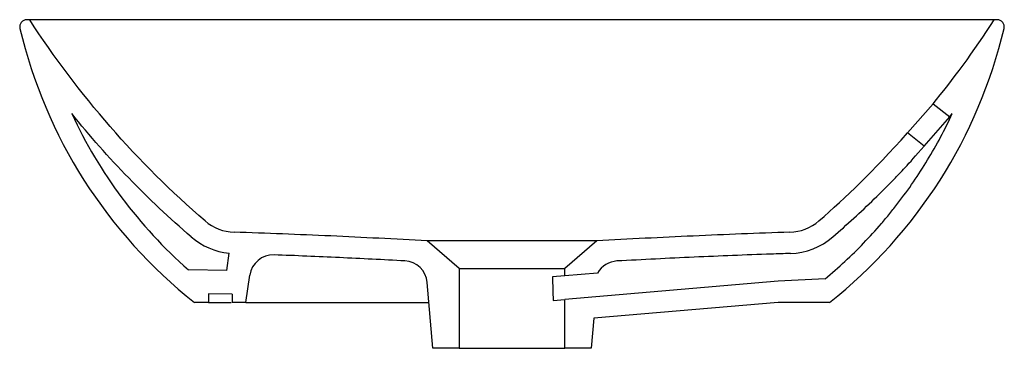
# Model space of a CAD drawing. Header units: millimetres. Extents: x 4477.605 to 4478.023, y 2330.254 to 2330.394.
import ezdxf

# ---------------------------------------------------------------- set-up
doc = ezdxf.new("R2010")
doc.units = ezdxf.units.MM
doc.layers.add('SANINDUSA', color=3, linetype='Continuous')

msp = doc.modelspace()

# ---------------------------------------------------------------- linework, layer by layer
msp.add_line((4477.932260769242, 2330.303557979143), (4477.93228347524, 2330.303557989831))
at = {"layer": 'SANINDUSA'}
for p, q in [((4477.609222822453, 2330.39377926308), (4477.607982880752, 2330.39377926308)), ((4478.020462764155, 2330.39377926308), (4478.019222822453, 2330.39377926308)), ((4477.982337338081, 2330.345719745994), (4477.993193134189, 2330.358112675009)), ((4477.993193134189, 2330.358112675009), (4478.000253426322, 2330.352526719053)), ((4477.989415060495, 2330.340119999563), (4478.000253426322, 2330.352526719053)), ((4478.000253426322, 2330.352526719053), (4478.00135032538, 2330.353898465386)), ((4477.989415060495, 2330.340119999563), (4477.982337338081, 2330.345719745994)), ((4477.791722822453, 2330.288158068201), (4477.778171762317, 2330.299937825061)), ((4477.850273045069, 2330.299937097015), (4477.836722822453, 2330.288158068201)), ((4477.692976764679, 2330.287358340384), (4477.694006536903, 2330.294685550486)), ((4477.932568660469, 2330.294562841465), (4477.932579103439, 2330.294562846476)), ((4477.692976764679, 2330.287358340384), (4477.676709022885, 2330.287585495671)), ((4477.701166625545, 2330.27377926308), (4477.702794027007, 2330.285358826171)), ((4477.791722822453, 2330.288158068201), (4477.791722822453, 2330.254304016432)), ((4477.791722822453, 2330.288158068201), (4477.836722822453, 2330.288158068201)), ((4477.836722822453, 2330.285050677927), (4477.83141318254, 2330.284593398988)), ((4477.836722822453, 2330.285050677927), (4477.836722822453, 2330.288158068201)), ((4477.850627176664, 2330.2862481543), (4477.836722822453, 2330.285050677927)), ((4477.780613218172, 2330.254304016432), (4477.778164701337, 2330.282290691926)), ((4477.927345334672, 2330.282818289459), (4477.836722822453, 2330.275013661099)), ((4477.947309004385, 2330.283806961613), (4477.927345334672, 2330.282818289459)), ((4477.685222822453, 2330.277465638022), (4477.685222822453, 2330.27377926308)), ((4477.695222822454, 2330.277326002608), (4477.685222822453, 2330.277465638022)), ((4477.695222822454, 2330.277326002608), (4477.695222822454, 2330.27377926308)), ((4477.685222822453, 2330.27377926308), (4477.679222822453, 2330.27377926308)), ((4477.701166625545, 2330.27377926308), (4477.695222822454, 2330.27377926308)), ((4477.701166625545, 2330.27377926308), (4477.778909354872, 2330.27377926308)), ((4477.83171102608, 2330.274582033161), (4477.836722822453, 2330.275013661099)), ((4477.836722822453, 2330.254304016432), (4477.836722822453, 2330.275013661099)), ((4477.927279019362, 2330.27377926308), (4477.848946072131, 2330.267033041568)), ((4477.949222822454, 2330.27377926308), (4477.927279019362, 2330.27377926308)), ((4477.848946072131, 2330.267033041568), (4477.847832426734, 2330.254304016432)), ((4477.791722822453, 2330.254304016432), (4477.780613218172, 2330.254304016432)), ((4477.791722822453, 2330.254304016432), (4477.836722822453, 2330.254304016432)), ((4477.847832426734, 2330.254304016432), (4477.836722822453, 2330.254304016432))]:
    msp.add_line(p, q, dxfattribs=at)
for centre, radius, start, end in [((4477.607982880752, 2330.39077926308), 0.003000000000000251, 90, 193.3483417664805), ((4478.020462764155, 2330.39077926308), 0.002999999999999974, 346.6516582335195, 90), ((4477.696816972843, 2330.323549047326), 0.02000000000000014, 229.2668911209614, 268.1304688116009), ((4477.931626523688, 2330.323547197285), 0.02000000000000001, 271.8823661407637, 310.7326813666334), ((4477.696816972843, 2330.323549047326), 0.0289999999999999, 229.2668911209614, 264.4386467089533), ((4477.931626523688, 2330.323547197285), 0.029, 271.8823661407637, 310.7326813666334), ((4477.712696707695, 2330.283967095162), 0.01000000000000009, 87.84157886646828, 171.9999999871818), ((4477.768202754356, 2330.281419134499), 0.009999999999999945, 4.999999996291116, 87.06464052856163), ((4477.859357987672, 2330.28137240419), 0.009999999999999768, 92.92714569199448, 150.8186816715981)]:
    msp.add_arc(centre, radius, start, end, dxfattribs=at)
at = {"layer": 'SANINDUSA', "extrusion": (0, 0, -0.9999999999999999)}
msp.add_ellipse((4477.814222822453, 2329.851956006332), major_axis=(0.0007861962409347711, 0.644315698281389), ratio=0.03489944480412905, start_param=0.834565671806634, end_param=0.8553396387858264, dxfattribs=at)
at = {"layer": 'SANINDUSA'}
for points in [[(4477.683766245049, 2330.308393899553), (4477.655001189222, 2330.333164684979), (4477.629897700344, 2330.361914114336), (4477.609222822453, 2330.39377926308)], [(4477.993193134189, 2330.358112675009), (4478.001136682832, 2330.36764619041), (4478.010567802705, 2330.380439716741), (4478.019222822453, 2330.39377926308)], [(4477.605063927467, 2330.390086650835), (4477.615972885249, 2330.344111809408), (4477.642085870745, 2330.303113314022), (4477.679222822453, 2330.27377926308)], [(4477.949222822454, 2330.27377926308), (4477.986359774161, 2330.303113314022), (4478.012472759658, 2330.344111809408), (4478.023381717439, 2330.390086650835)], [(4477.627095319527, 2330.353898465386), (4477.638800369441, 2330.32869996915), (4477.655658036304, 2330.306083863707), (4477.676709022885, 2330.287585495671)], [(4477.677893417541, 2330.301574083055), (4477.659418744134, 2330.317483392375), (4477.642421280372, 2330.334997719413), (4477.627095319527, 2330.353898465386)], [(4477.944677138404, 2330.308391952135), (4477.95633170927, 2330.31842803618), (4477.967385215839, 2330.329117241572), (4477.982337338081, 2330.345719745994)]]:
    msp.add_open_spline(points, degree=3, dxfattribs=at)
for points, knots in [([(4478.019222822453, 2330.39377926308), (4478.019222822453, 2330.39377926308), (4478.016580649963, 2330.39377926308), (4478.004839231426, 2330.39377926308), (4477.985773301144, 2330.39377926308), (4477.960114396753, 2330.39377926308), (4477.92884913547, 2330.39377926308), (4477.89317881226, 2330.39377926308), (4477.85447416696, 2330.39377926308), (4477.827640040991, 2330.39377926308), (4477.800805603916, 2330.39377926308), (4477.773971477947, 2330.39377926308), (4477.735266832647, 2330.39377926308), (4477.699596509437, 2330.39377926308), (4477.668331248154, 2330.39377926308), (4477.642672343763, 2330.39377926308), (4477.623606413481, 2330.39377926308), (4477.611864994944, 2330.39377926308), (4477.609222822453, 2330.39377926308), (4477.609222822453, 2330.39377926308)], [0, 0, 0, 0, 0.03125, 0.0625, 0.09375, 0.125, 0.15625, 0.1875, 0.21875, 0.25, 0.25, 0.28125, 0.3125, 0.34375, 0.375, 0.40625, 0.4375, 0.46875, 0.5, 0.5, 0.5, 0.5]), ([(4477.947309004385, 2330.283806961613), (4477.953056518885, 2330.288569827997), (4477.958511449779, 2330.293628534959), (4477.966259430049, 2330.301655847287), (4477.96876952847, 2330.304404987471), (4477.972424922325, 2330.308639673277), (4477.973626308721, 2330.310071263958), (4477.975985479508, 2330.312963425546), (4477.97714290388, 2330.314423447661), (4477.982820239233, 2330.32179262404), (4477.987011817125, 2330.327908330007), (4477.994703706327, 2330.34057461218), (4477.998204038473, 2330.347125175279), (4478.00135032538, 2330.353898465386)], [0, 0, 0, 0, 0.2499999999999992, 0.2499999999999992, 0.3749999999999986, 0.3749999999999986, 0.4374999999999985, 0.4374999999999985, 0.4999999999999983, 0.4999999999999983, 0.749999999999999, 0.749999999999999, 1, 1, 1, 1]), ([(4477.950549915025, 2330.301572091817), (4477.956589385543, 2330.30677285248), (4477.962470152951, 2330.312144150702), (4477.971053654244, 2330.32045646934), (4477.97387640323, 2330.323271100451), (4477.979435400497, 2330.328978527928), (4477.982171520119, 2330.331871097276), (4477.989415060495, 2330.340119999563)], [0, 0, 0, 0, 0.4999999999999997, 0.4999999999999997, 0.7499999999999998, 0.7499999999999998, 1, 1, 1, 1]), ([(4477.778171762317, 2330.299937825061), (4477.771337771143, 2330.3002783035), (4477.764503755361, 2330.30063687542), (4477.75083576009, 2330.301327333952), (4477.744001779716, 2330.301659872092), (4477.723499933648, 2330.302587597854), (4477.709832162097, 2330.303113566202), (4477.696164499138, 2330.303559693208)], [0, 0, 0, 0, 0.2500000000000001, 0.2500000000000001, 0.4999999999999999, 0.4999999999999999, 1, 1, 1, 1]), ([(4477.93228347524, 2330.303557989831), (4477.918614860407, 2330.303108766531), (4477.904946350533, 2330.302582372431), (4477.884443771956, 2330.301655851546), (4477.877609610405, 2330.301323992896), (4477.863941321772, 2330.300634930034), (4477.857107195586, 2330.300277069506), (4477.850273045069, 2330.299937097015)], [0, 0, 0, 0, 0.5000000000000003, 0.5000000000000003, 0.7500000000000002, 0.7500000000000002, 1, 1, 1, 1]), ([(4477.850273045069, 2330.299937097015), (4477.850273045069, 2330.299937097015), (4477.850039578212, 2330.299936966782), (4477.849348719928, 2330.299936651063), (4477.849060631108, 2330.299936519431), (4477.848369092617, 2330.299936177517), (4477.847969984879, 2330.299935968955), (4477.846617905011, 2330.299935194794), (4477.845511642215, 2330.299934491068), (4477.843867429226, 2330.299933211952), (4477.843524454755, 2330.299932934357), (4477.842816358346, 2330.29993232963), (4477.842451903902, 2330.299932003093), (4477.841327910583, 2330.299930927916), (4477.840537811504, 2330.299930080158), (4477.838877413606, 2330.299928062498), (4477.838007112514, 2330.299926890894), (4477.836640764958, 2330.299924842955), (4477.836175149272, 2330.299924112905), (4477.83522324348, 2330.29992256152), (4477.834735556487, 2330.299921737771), (4477.832266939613, 2330.299917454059), (4477.830192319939, 2330.299913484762), (4477.826935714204, 2330.299907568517), (4477.825825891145, 2330.299905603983), (4477.824123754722, 2330.299902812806), (4477.823548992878, 2330.299901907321), (4477.822398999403, 2330.299900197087), (4477.821822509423, 2330.299899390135), (4477.818932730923, 2330.29989566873), (4477.816597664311, 2330.299893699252), (4477.8136498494, 2330.299893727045), (4477.813058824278, 2330.299893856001), (4477.8118737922, 2330.299894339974), (4477.81127961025, 2330.299894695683), (4477.809512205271, 2330.299896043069), (4477.808347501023, 2330.299897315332), (4477.804893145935, 2330.299901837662), (4477.802642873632, 2330.299905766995), (4477.799898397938, 2330.299910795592), (4477.799353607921, 2330.29991180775), (4477.798283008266, 2330.299913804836), (4477.797755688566, 2330.29991479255), (4477.796197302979, 2330.299917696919), (4477.795189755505, 2330.299919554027), (4477.793236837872, 2330.299922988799), (4477.792291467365, 2330.299924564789), (4477.790920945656, 2330.299926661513), (4477.790472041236, 2330.299927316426), (4477.789590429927, 2330.299928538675), (4477.789159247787, 2330.299929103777), (4477.787066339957, 2330.299931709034), (4477.78557647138, 2330.299933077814), (4477.783613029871, 2330.299934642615), (4477.783004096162, 2330.299935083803), (4477.781880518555, 2330.299935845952), (4477.781374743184, 2330.299936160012), (4477.780022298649, 2330.299936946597), (4477.779337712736, 2330.299937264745), (4477.778641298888, 2330.299937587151), (4477.778464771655, 2330.299937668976), (4477.778230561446, 2330.299937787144), (4477.778171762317, 2330.299937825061), (4477.778171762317, 2330.299937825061)], [0, 0, 0, 0, 0.06249999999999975, 0.06249999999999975, 0.0937499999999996, 0.0937499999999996, 0.1249999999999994, 0.1249999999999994, 0.1874999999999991, 0.1874999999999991, 0.2031249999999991, 0.2031249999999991, 0.218749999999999, 0.218749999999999, 0.2499999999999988, 0.2499999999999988, 0.2812499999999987, 0.2812499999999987, 0.2968749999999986, 0.2968749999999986, 0.3124999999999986, 0.3124999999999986, 0.3749999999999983, 0.3749999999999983, 0.4062499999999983, 0.4062499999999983, 0.4218749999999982, 0.4218749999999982, 0.4374999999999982, 0.4374999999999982, 0.499999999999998, 0.499999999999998, 0.5156249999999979, 0.5156249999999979, 0.5312499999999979, 0.5312499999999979, 0.5624999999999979, 0.5624999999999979, 0.6249999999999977, 0.6249999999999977, 0.6406249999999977, 0.6406249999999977, 0.6562499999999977, 0.6562499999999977, 0.6874999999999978, 0.6874999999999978, 0.718749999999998, 0.718749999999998, 0.7343749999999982, 0.7343749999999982, 0.7499999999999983, 0.7499999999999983, 0.8124999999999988, 0.8124999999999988, 0.843749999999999, 0.843749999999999, 0.8749999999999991, 0.8749999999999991, 0.9374999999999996, 0.9374999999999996, 0.9687499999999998, 0.9687499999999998, 1, 1, 1, 1]), ([(4477.768714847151, 2330.29140601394), (4477.764079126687, 2330.291643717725), (4477.759443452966, 2330.291882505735), (4477.750171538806, 2330.292346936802), (4477.745535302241, 2330.292572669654), (4477.731625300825, 2330.2932199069), (4477.722350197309, 2330.293610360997), (4477.713073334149, 2330.293960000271)], [0, 0, 0, 0, 0.25, 0.25, 0.5, 0.5, 1, 1, 1, 1]), ([(4477.924397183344, 2330.294284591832), (4477.913467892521, 2330.293900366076), (4477.902540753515, 2330.293464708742), (4477.886153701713, 2330.292723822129), (4477.880691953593, 2330.292462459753), (4477.869769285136, 2330.291919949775), (4477.864308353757, 2330.291638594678), (4477.858847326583, 2330.291359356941)], [0, 0, 0, 0, 0.5000000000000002, 0.5000000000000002, 0.7500000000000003, 0.7500000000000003, 1, 1, 1, 1]), ([(4477.932579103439, 2330.294562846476), (4477.93121425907, 2330.294517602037), (4477.928486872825, 2330.294427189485), (4477.925759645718, 2330.294332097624), (4477.924397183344, 2330.294284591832)], [0, 0, 0, 0, 0.5004221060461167, 1, 1, 1, 1]), ([(4477.685222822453, 2330.27377926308), (4477.685321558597, 2330.27377926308), (4477.685518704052, 2330.27377926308), (4477.687072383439, 2330.27377926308), (4477.689590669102, 2330.27377926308), (4477.692200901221, 2330.27377926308), (4477.694282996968, 2330.27377926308), (4477.694872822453, 2330.27377926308)], [0, 0, 0, 0, 0.22918348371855, 0.457608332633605, 0.6841586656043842, 0.9105270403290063, 1, 1, 1, 1])]:
    msp.add_open_spline(points, degree=3, knots=knots, dxfattribs=at)

doc.saveas('drawing.dxf')
